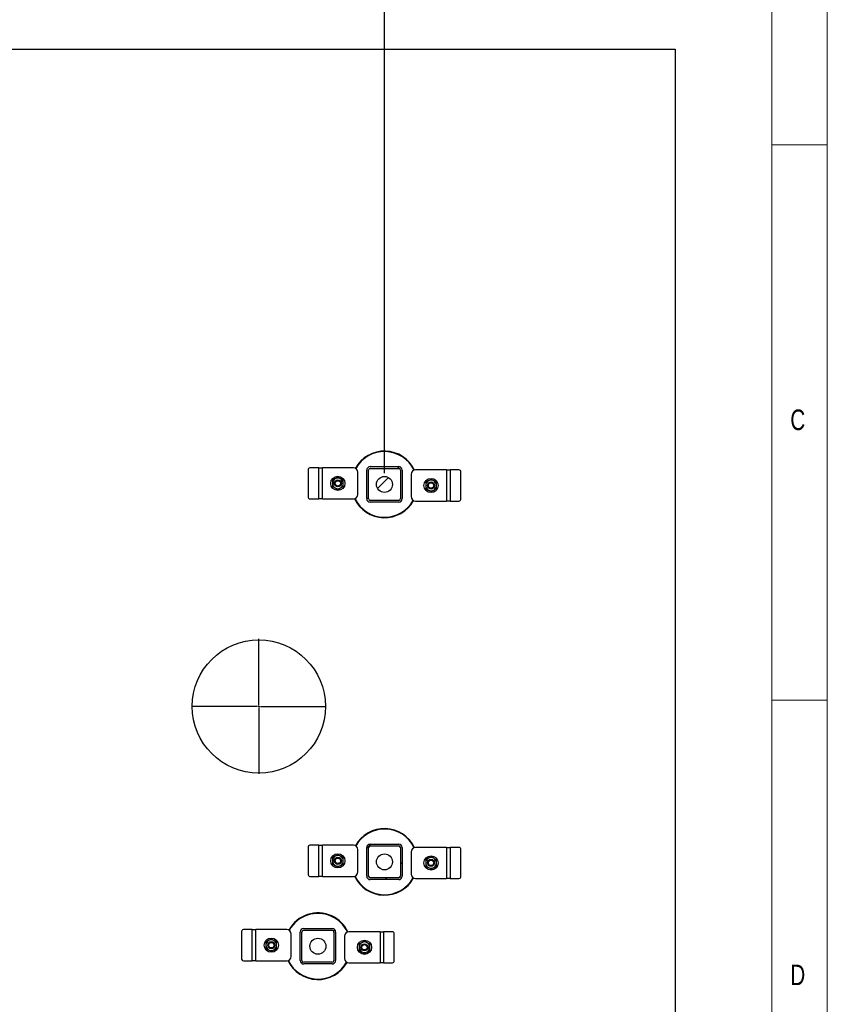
# Model space of a CAD drawing. Header units: millimetres. Extents: x 5 to 589, y 5 to 415.
# Tile 86 of 90: x 516 to 589, y 233 to 321. Entities that reach past the tile are written whole.
import ezdxf

# ---------------------------------------------------------------- set-up
doc = ezdxf.new("R2010")
doc.units = ezdxf.units.MM
doc.linetypes.add('CENTERX2', pattern=[20.32, 12.7, -2.54, 2.54, -2.54])
for name, color, linetype in [('COTES', 1, 'Continuous'), ('NOTES', 6, 'Continuous'), ('TRAIT-FINS', 9, 'Continuous'), ('TRAIT-MIXTES', 3, 'CENTERX2')]:
    doc.layers.add(name, color=color, linetype=linetype)
doc.layers.add('TRAIT-FORT', color=4, linetype='Continuous', lineweight=25)
doc.styles.add('SLDTEXTSTYLE0', font='TXT', dxfattribs={"width": 0.75})
doc.dimstyles.new('SLDDIMSTYLE0', dxfattribs={"dimtxt": 3, "dimasz": 2, "dimexe": 0, "dimexo": 0.0625, "dimgap": 0.75, "dimtad": 1, "dimdec": 0, "dimlfac": 25, "dimrnd": 1e-09, "dimzin": 12, "dimdsep": 46, "dimtxsty": 'SLDTEXTSTYLE0', "dimsah": 1, "dimcen": 0.09, "dimadec": 0, "dimazin": 3, "dimtfac": 1, "dimtdec": 0, "dimtofl": 0, "dimtmove": 0, "dimatfit": 3, "dimfxl": 1, "dimfrac": 2, "dimtolj": 1, "dimtzin": 12, "dimarcsym": 0})

# ---------------------------------------------------------------- blocks, each defined once
blk = doc.blocks.new('_D_23')
at = {"layer": 'COTES', "color": 1, "transparency": 16777216}
for p, q in [((501.319, 298.586), (501.319, 324.585)), ((549.089, 280.421), (549.089, 324.585)), ((549.089, 323.585), (501.319, 323.585))]:
    blk.add_line(p, q, dxfattribs=at)
for points in [[(501.319, 323.585), (503.319, 323.085), (503.319, 324.085)], [(549.089, 323.585), (547.089, 324.085), (547.089, 323.085)]]:
    blk.add_solid(points, dxfattribs=at)
at = {"layer": 'COTES', "color": 1, "transparency": 16777216, "insert": (520.771, 327.452), "char_height": 3, "attachment_point": 1, "style": 'SLDTEXTSTYLE0'}
blk.add_mtext('1194', dxfattribs=at)
blk = doc.blocks.new('SW_CENTERMARKSYMBOL_1')
at = {"layer": 'TRAIT-MIXTES', "color": 0}
for p, q in [((0, 0.16), (0, 6.08)), ((-0.16, 0), (-6.08, 0)), ((0, 0), (-0.08, 0)), ((0, 0), (0, 0.08)), ((0, 0), (0, -0.08)), ((0, 0), (0.08, 0)), ((0.16, 0), (6.08, 0)), ((0, -0.16), (0, -6.08))]:
    blk.add_line(p, q, dxfattribs=at)

msp = doc.modelspace()

# ---------------------------------------------------------------- hatches: boundary and pattern name
at = {"layer": 'TRAIT-FINS'}
h = msp.add_hatch(dxfattribs=at)
h.set_pattern_fill('ANSI31', color=9, angle=3e-322, style=0)
edge = h.paths.add_edge_path(flags=0)
edge.add_arc((550.369, 280.701), 0.32, 0, 90)
edge.add_line((550.369, 281.021), (547.809, 281.021))
edge.add_arc((547.809, 280.701), 0.32, 90, 180)
edge.add_line((547.489, 280.701), (547.489, 278.141))
edge.add_arc((547.809, 278.141), 0.32, 180, 270)
edge.add_line((547.809, 277.821), (550.369, 277.821))
edge.add_arc((550.369, 278.141), 0.32, 270, 360)
edge.add_line((550.689, 278.141), (550.689, 280.701))
edge = h.paths.add_edge_path(flags=0)
edge.add_line((547.809, 280.861), (550.369, 280.861))
edge.add_arc((550.369, 280.701), 0.16, 0, 90, ccw=False)
edge.add_line((550.529, 280.701), (550.529, 278.141))
edge.add_arc((550.369, 278.141), 0.16, 270, 360, ccw=False)
edge.add_line((550.369, 277.981), (547.809, 277.981))
edge.add_arc((547.809, 278.141), 0.16, 180, 270, ccw=False)
edge.add_line((547.649, 278.141), (547.649, 280.701))
edge.add_arc((547.809, 280.701), 0.16, 90, 180, ccw=False)
h = msp.add_hatch(dxfattribs=at)
h.set_pattern_fill('ANSI32', color=9, style=0)
edge = h.paths.add_edge_path(flags=0)
edge.add_arc((549.089, 279.421), 0.72, 0, 360)
h = msp.add_hatch(dxfattribs=at)
h.set_pattern_fill('ANSI31', color=9, angle=3e-322, style=0)
edge = h.paths.add_edge_path(flags=0)
edge.add_arc((550.369, 246.701), 0.32, 0, 90)
edge.add_line((550.369, 247.021), (547.809, 247.021))
edge.add_arc((547.809, 246.701), 0.32, 90, 180)
edge.add_line((547.489, 246.701), (547.489, 244.141))
edge.add_arc((547.809, 244.141), 0.32, 180, 270)
edge.add_line((547.809, 243.821), (550.369, 243.821))
edge.add_arc((550.369, 244.141), 0.32, 270, 360)
edge.add_line((550.689, 244.141), (550.689, 246.701))
edge = h.paths.add_edge_path(flags=0)
edge.add_line((547.809, 246.861), (550.369, 246.861))
edge.add_arc((550.369, 246.701), 0.16, 0, 90, ccw=False)
edge.add_line((550.529, 246.701), (550.529, 244.141))
edge.add_arc((550.369, 244.141), 0.16, 270, 360, ccw=False)
edge.add_line((550.369, 243.981), (547.809, 243.981))
edge.add_arc((547.809, 244.141), 0.16, 180, 270, ccw=False)
edge.add_line((547.649, 244.141), (547.649, 246.701))
edge.add_arc((547.809, 246.701), 0.16, 90, 180, ccw=False)
h = msp.add_hatch(dxfattribs=at)
h.set_pattern_fill('ANSI32', color=9, style=0)
edge = h.paths.add_edge_path(flags=0)
edge.add_arc((549.089, 245.421), 0.72, 0, 360)
h = msp.add_hatch(dxfattribs=at)
h.set_pattern_fill('ANSI31', color=9, angle=3e-322, style=0)
edge = h.paths.add_edge_path(flags=0)
edge.add_arc((541.809, 239.101), 0.32, 90, 180)
edge.add_line((541.489, 239.101), (541.489, 236.541))
edge.add_arc((541.809, 236.541), 0.32, 180, 270)
edge.add_line((541.809, 236.221), (544.369, 236.221))
edge.add_arc((544.369, 236.541), 0.32, 270, 360)
edge.add_line((544.689, 236.541), (544.689, 239.101))
edge.add_arc((544.369, 239.101), 0.32, 0, 90)
edge.add_line((544.369, 239.421), (541.809, 239.421))
edge = h.paths.add_edge_path(flags=0)
edge.add_line((541.649, 236.541), (541.649, 239.101))
edge.add_arc((541.809, 239.101), 0.16, 90, 180, ccw=False)
edge.add_line((541.809, 239.261), (544.369, 239.261))
edge.add_arc((544.369, 239.101), 0.16, 0, 90, ccw=False)
edge.add_line((544.529, 239.101), (544.529, 236.541))
edge.add_arc((544.369, 236.541), 0.16, 270, 360, ccw=False)
edge.add_line((544.369, 236.381), (541.809, 236.381))
edge.add_arc((541.809, 236.541), 0.16, 180, 270, ccw=False)
h = msp.add_hatch(dxfattribs=at)
h.set_pattern_fill('ANSI32', color=9, style=0)
edge = h.paths.add_edge_path(flags=0)
edge.add_arc((543.089, 237.821), 0.72, 0, 360)

# ---------------------------------------------------------------- linework, layer by layer
at = {"color": 7, "linetype": 'Continuous', "lineweight": 18}
for p, q in [((589, 5), (589, 415)), ((584, 10), (584, 410)), ((589, 310), (584, 310)), ((584, 260), (589, 260))]:
    msp.add_line(p, q, dxfattribs=at)
at = {"layer": 'TRAIT-FORT', "color": 4, "linetype": 'Continuous', "lineweight": 25}
for p, q in [((455.289, 318.621), (575.289, 318.621)), ((575.289, 318.621), (575.289, 150.621)), ((542.205, 280.715), (542.205, 278.315)), ((543.17, 280.915), (542.378, 280.915)), ((543.17, 278.115), (543.17, 280.915)), ((543.17, 280.915), (543.49, 280.915)), ((546.29, 280.915), (543.49, 280.915)), ((543.49, 278.115), (543.49, 280.915)), ((546.69, 278.515), (546.69, 280.515)), ((547.489, 278.141), (547.489, 280.701)), ((547.649, 278.141), (547.649, 280.701)), ((547.809, 281.021), (550.369, 281.021)), ((547.809, 280.861), (550.369, 280.861)), ((550.529, 280.701), (550.529, 278.141)), ((550.689, 280.701), (550.689, 278.141)), ((551.487, 280.326), (551.487, 278.326)), ((554.687, 280.726), (551.887, 280.726)), ((554.687, 280.726), (554.687, 277.926)), ((554.687, 280.726), (555.007, 280.726)), ((555.007, 280.726), (555.007, 277.926)), ((555.799, 280.726), (555.007, 280.726)), ((555.972, 278.126), (555.972, 280.526)), ((542.378, 278.115), (543.17, 278.115)), ((543.49, 278.115), (543.17, 278.115)), ((543.49, 278.115), (546.29, 278.115)), ((550.369, 277.981), (547.809, 277.981)), ((550.369, 277.821), (547.809, 277.821)), ((551.887, 277.926), (554.687, 277.926)), ((555.007, 277.926), (554.687, 277.926)), ((555.007, 277.926), (555.799, 277.926)), ((542.205, 246.715), (542.205, 244.315)), ((543.17, 246.915), (542.378, 246.915)), ((543.17, 244.115), (543.17, 246.915)), ((543.17, 246.915), (543.49, 246.915)), ((546.29, 246.915), (543.49, 246.915)), ((543.49, 244.115), (543.49, 246.915)), ((547.489, 244.141), (547.489, 246.701)), ((547.649, 244.141), (547.649, 246.701)), ((547.809, 247.021), (550.369, 247.021)), ((547.809, 246.861), (550.369, 246.861)), ((550.529, 246.701), (550.529, 244.141)), ((550.689, 246.701), (550.689, 244.141)), ((554.687, 246.726), (551.887, 246.726)), ((554.687, 246.726), (554.687, 243.926)), ((554.687, 246.726), (555.007, 246.726)), ((555.007, 246.726), (555.007, 243.926)), ((555.799, 246.726), (555.007, 246.726)), ((546.69, 244.515), (546.69, 246.515)), ((551.487, 246.326), (551.487, 244.326)), ((555.972, 244.126), (555.972, 246.526)), ((542.378, 244.115), (543.17, 244.115)), ((543.49, 244.115), (543.17, 244.115)), ((543.49, 244.115), (546.29, 244.115)), ((550.369, 243.981), (547.809, 243.981)), ((551.887, 243.926), (554.687, 243.926)), ((555.007, 243.926), (554.687, 243.926)), ((555.007, 243.926), (555.799, 243.926)), ((550.369, 243.821), (547.809, 243.821)), ((536.205, 239.115), (536.205, 236.715)), ((537.17, 239.315), (536.378, 239.315)), ((537.17, 236.515), (537.17, 239.315)), ((537.17, 239.315), (537.49, 239.315)), ((540.29, 239.315), (537.49, 239.315)), ((537.49, 236.515), (537.49, 239.315)), ((540.69, 236.915), (540.69, 238.915)), ((541.489, 236.541), (541.489, 239.101)), ((541.649, 236.541), (541.649, 239.101)), ((541.809, 239.421), (544.369, 239.421)), ((541.809, 239.261), (544.369, 239.261)), ((544.529, 239.101), (544.529, 236.541)), ((544.689, 239.101), (544.689, 236.541)), ((545.487, 238.726), (545.487, 236.726)), ((548.687, 239.126), (545.887, 239.126)), ((548.687, 239.126), (548.687, 236.326)), ((548.687, 239.126), (549.007, 239.126)), ((549.007, 239.126), (549.007, 236.326)), ((549.799, 239.126), (549.007, 239.126)), ((549.972, 236.526), (549.972, 238.926)), ((536.378, 236.515), (537.17, 236.515)), ((537.49, 236.515), (537.17, 236.515)), ((537.49, 236.515), (540.29, 236.515)), ((544.369, 236.381), (541.809, 236.381)), ((544.369, 236.221), (541.809, 236.221)), ((545.887, 236.326), (548.687, 236.326)), ((549.007, 236.326), (548.687, 236.326)), ((549.007, 236.326), (549.799, 236.326))]:
    msp.add_line(p, q, dxfattribs=at)
for centre, radius in [((544.89, 279.515), 0.64), ((544.89, 279.515), 0.32), ((544.89, 279.515), 0.244), ((549.089, 279.421), 0.72), ((553.287, 279.326), 0.64), ((553.287, 279.326), 0.32), ((553.287, 279.326), 0.244), ((537.769, 259.421), 6), ((544.89, 245.515), 0.64), ((544.89, 245.515), 0.32), ((544.89, 245.515), 0.244), ((549.089, 245.421), 0.72), ((553.287, 245.326), 0.64), ((553.287, 245.326), 0.32), ((553.287, 245.326), 0.244), ((538.89, 237.915), 0.64), ((538.89, 237.915), 0.32), ((538.89, 237.915), 0.244), ((543.089, 237.821), 0.72), ((547.287, 237.726), 0.64), ((547.287, 237.726), 0.32), ((547.287, 237.726), 0.244)]:
    msp.add_circle(centre, radius, dxfattribs=at)
for centre, radius, start, end in [((549.089, 279.421), 3, 25.47262, 151.03239), ((549.089, 279.421), 2.96, 25.67626, 151.13158), ((542.392, 280.728), 0.188, 94.40195, 183.81126), ((546.29, 280.515), 0.4, 0, 90), ((547.809, 280.701), 0.32, 90, 180), ((547.809, 280.701), 0.16, 90, 180), ((550.369, 280.701), 0.32, 0, 90), ((550.369, 280.701), 0.16, 0, 90), ((551.887, 280.326), 0.4, 90, 180), ((555.785, 280.539), 0.188, 356.18874, 85.59805), ((544.89, 279.515), 0.48, 120, 180), ((544.89, 279.515), 0.48, 180, 240), ((544.89, 279.515), 0.48, 60, 120), ((544.89, 279.515), 0.48, 360, 60), ((544.89, 279.515), 0.48, 300, 360), ((553.287, 279.326), 0.48, 120, 180), ((553.287, 279.326), 0.48, 60, 120), ((553.287, 279.326), 0.48, 0, 60), ((544.89, 279.515), 0.48, 240, 300), ((546.29, 278.515), 0.4, 270, 0), ((553.287, 279.326), 0.48, 180, 240), ((553.287, 279.326), 0.48, 240, 300), ((553.287, 279.326), 0.48, 300, 0), ((542.392, 278.303), 0.188, 176.18874, 265.59805), ((549.089, 279.421), 3, 205.47251, 331.03245), ((549.089, 279.421), 2.96, 205.66799, 331.12046), ((547.809, 278.141), 0.32, 180, 270), ((547.809, 278.141), 0.16, 180, 270), ((550.369, 278.141), 0.16, 270, 0), ((550.369, 278.141), 0.32, 270, 0), ((551.887, 278.326), 0.4, 180, 270), ((555.785, 278.114), 0.188, 274.40195, 3.81126), ((549.089, 245.421), 3, 25.47262, 151.03239), ((549.089, 245.421), 2.96, 25.67626, 151.13158), ((542.392, 246.728), 0.188, 94.40195, 183.81126), ((546.29, 246.515), 0.4, 0, 90), ((547.809, 246.701), 0.32, 90, 180), ((547.809, 246.701), 0.16, 90, 180), ((550.369, 246.701), 0.32, 0, 90), ((550.369, 246.701), 0.16, 0, 90), ((551.887, 246.326), 0.4, 90, 180), ((555.785, 246.539), 0.188, 356.18874, 85.59805), ((544.89, 245.515), 0.48, 120, 180), ((544.89, 245.515), 0.48, 60, 120), ((544.89, 245.515), 0.48, 360, 60), ((553.287, 245.326), 0.48, 120, 180), ((553.287, 245.326), 0.48, 60, 120), ((553.287, 245.326), 0.48, 0, 60), ((544.89, 245.515), 0.48, 180, 240), ((544.89, 245.515), 0.48, 240, 300), ((544.89, 245.515), 0.48, 300, 360), ((553.287, 245.326), 0.48, 180, 240), ((553.287, 245.326), 0.48, 240, 300), ((553.287, 245.326), 0.48, 300, 0), ((542.392, 244.303), 0.188, 176.18874, 265.59805), ((546.29, 244.515), 0.4, 270, 0), ((549.089, 245.421), 3, 205.47251, 331.03245), ((549.089, 245.421), 2.96, 205.66799, 331.12046), ((547.809, 244.141), 0.32, 180, 270), ((547.809, 244.141), 0.16, 180, 270), ((550.369, 244.141), 0.32, 270, 0), ((550.369, 244.141), 0.16, 270, 0), ((551.887, 244.326), 0.4, 180, 270), ((555.785, 244.114), 0.188, 274.40195, 3.81126), ((543.089, 237.821), 3, 65.32581, 151.01631), ((543.089, 237.821), 2.96, 65.32581, 151.11981), ((543.089, 237.821), 2.96, 25.67227, 65.32581), ((543.089, 237.821), 3, 25.44754, 65.32581), ((536.392, 239.128), 0.188, 94.40195, 183.81126), ((540.29, 238.915), 0.4, 0, 90), ((541.809, 239.101), 0.32, 90, 180), ((541.809, 239.101), 0.16, 90, 180), ((544.369, 239.101), 0.32, 0, 90), ((544.369, 239.101), 0.16, 0, 90), ((545.887, 238.726), 0.4, 90, 180), ((549.785, 238.939), 0.188, 356.18874, 85.59805), ((538.89, 237.915), 0.48, 120, 180), ((538.89, 237.915), 0.48, 180, 240), ((538.89, 237.915), 0.48, 60, 120), ((538.89, 237.915), 0.48, 360, 60), ((538.89, 237.915), 0.48, 300, 360), ((547.287, 237.726), 0.48, 120, 180), ((547.287, 237.726), 0.48, 180, 240), ((547.287, 237.726), 0.48, 60, 120), ((547.287, 237.726), 0.48, 0, 60), ((547.287, 237.726), 0.48, 300, 0), ((538.89, 237.915), 0.48, 240, 300), ((540.29, 236.915), 0.4, 270, 0), ((547.287, 237.726), 0.48, 240, 300), ((536.392, 236.703), 0.188, 176.18874, 265.59805), ((543.089, 237.821), 3, 205.44649, 331.01677), ((543.089, 237.821), 2.96, 205.66101, 331.12657), ((541.809, 236.541), 0.32, 180, 270), ((541.809, 236.541), 0.16, 180, 270), ((544.369, 236.541), 0.32, 270, 0), ((544.369, 236.541), 0.16, 270, 0), ((545.887, 236.726), 0.4, 180, 270), ((549.785, 236.514), 0.188, 274.40195, 3.81126)]:
    msp.add_arc(centre, radius, start, end, dxfattribs=at)
for points, knots in [([(544.65, 279.931), (544.609, 279.908), (544.529, 279.861), (544.449, 279.815), (544.41, 279.792)], [0, 0, 0, 0, 0.497844, 1, 1, 1, 1]), ([(544.41, 279.792), (544.41, 279.747), (544.41, 279.655), (544.41, 279.562), (544.41, 279.515)], [0, 0, 0, 0, 0.4981655, 1, 1, 1, 1]), ([(544.41, 279.515), (544.41, 279.469), (544.41, 279.376), (544.41, 279.284), (544.41, 279.238)], [0, 0, 0, 0, 0.4978437, 1, 1, 1, 1]), ([(544.89, 280.069), (544.85, 280.047), (544.771, 280.001), (544.69, 279.954), (544.65, 279.931)], [0, 0, 0, 0, 0.498165, 1, 1, 1, 1]), ([(545.13, 279.931), (545.089, 279.954), (545.009, 280), (544.929, 280.046), (544.89, 280.069)], [0, 0, 0, 0, 0.497844, 1, 1, 1, 1]), ([(545.37, 279.792), (545.33, 279.815), (545.251, 279.861), (545.17, 279.907), (545.13, 279.931)], [0, 0, 0, 0, 0.498165, 1, 1, 1, 1]), ([(545.37, 279.515), (545.37, 279.561), (545.37, 279.654), (545.37, 279.746), (545.37, 279.792)], [0, 0, 0, 0, 0.497844, 1, 1, 1, 1]), ([(545.37, 279.238), (545.37, 279.284), (545.37, 279.375), (545.37, 279.468), (545.37, 279.515)], [0, 0, 0, 0, 0.498165, 1, 1, 1, 1]), ([(553.047, 279.742), (553.007, 279.719), (552.927, 279.672), (552.847, 279.626), (552.807, 279.603)], [0, 0, 0, 0, 0.497844, 1, 1, 1, 1]), ([(552.807, 279.603), (552.807, 279.558), (552.807, 279.466), (552.807, 279.373), (552.807, 279.326)], [0, 0, 0, 0, 0.498165, 1, 1, 1, 1]), ([(553.287, 279.881), (553.248, 279.858), (553.168, 279.812), (553.088, 279.765), (553.047, 279.742)], [0, 0, 0, 0, 0.4981655, 1, 1, 1, 1]), ([(553.527, 279.742), (553.487, 279.765), (553.407, 279.812), (553.327, 279.858), (553.287, 279.881)], [0, 0, 0, 0, 0.497844, 1, 1, 1, 1]), ([(553.767, 279.603), (553.728, 279.626), (553.648, 279.672), (553.568, 279.719), (553.527, 279.742)], [0, 0, 0, 0, 0.498165, 1, 1, 1, 1]), ([(553.767, 279.326), (553.767, 279.373), (553.767, 279.466), (553.767, 279.557), (553.767, 279.603)], [0, 0, 0, 0, 0.497844, 1, 1, 1, 1]), ([(544.41, 279.238), (544.449, 279.215), (544.529, 279.169), (544.609, 279.123), (544.65, 279.099)], [0, 0, 0, 0, 0.498165, 1, 1, 1, 1]), ([(544.65, 279.099), (544.69, 279.076), (544.77, 279.03), (544.85, 278.984), (544.89, 278.961)], [0, 0, 0, 0, 0.4978437, 1, 1, 1, 1]), ([(544.89, 278.961), (544.929, 278.984), (545.009, 279.03), (545.089, 279.076), (545.13, 279.099)], [0, 0, 0, 0, 0.498165, 1, 1, 1, 1]), ([(545.13, 279.099), (545.17, 279.123), (545.25, 279.169), (545.33, 279.215), (545.37, 279.238)], [0, 0, 0, 0, 0.497844, 1, 1, 1, 1]), ([(552.807, 279.326), (552.807, 279.28), (552.807, 279.187), (552.807, 279.095), (552.807, 279.049)], [0, 0, 0, 0, 0.497844, 1, 1, 1, 1]), ([(552.807, 279.049), (552.847, 279.026), (552.927, 278.98), (553.007, 278.934), (553.047, 278.911)], [0, 0, 0, 0, 0.498165, 1, 1, 1, 1]), ([(553.047, 278.911), (553.088, 278.887), (553.168, 278.841), (553.248, 278.795), (553.287, 278.772)], [0, 0, 0, 0, 0.497844, 1, 1, 1, 1]), ([(553.287, 278.772), (553.327, 278.795), (553.407, 278.841), (553.487, 278.887), (553.527, 278.911)], [0, 0, 0, 0, 0.498165, 1, 1, 1, 1]), ([(553.527, 278.911), (553.568, 278.934), (553.648, 278.98), (553.728, 279.026), (553.767, 279.049)], [0, 0, 0, 0, 0.497844, 1, 1, 1, 1]), ([(553.767, 279.049), (553.767, 279.095), (553.767, 279.187), (553.767, 279.28), (553.767, 279.326)], [0, 0, 0, 0, 0.4981655, 1, 1, 1, 1]), ([(544.65, 245.931), (544.609, 245.908), (544.529, 245.861), (544.449, 245.815), (544.41, 245.792)], [0, 0, 0, 0, 0.497844, 1, 1, 1, 1]), ([(544.41, 245.792), (544.41, 245.747), (544.41, 245.655), (544.41, 245.562), (544.41, 245.515)], [0, 0, 0, 0, 0.4981655, 1, 1, 1, 1]), ([(544.89, 246.069), (544.85, 246.047), (544.771, 246.001), (544.69, 245.954), (544.65, 245.931)], [0, 0, 0, 0, 0.498165, 1, 1, 1, 1]), ([(545.13, 245.931), (545.089, 245.954), (545.009, 246), (544.929, 246.046), (544.89, 246.069)], [0, 0, 0, 0, 0.497844, 1, 1, 1, 1]), ([(545.37, 245.792), (545.33, 245.815), (545.251, 245.861), (545.17, 245.907), (545.13, 245.931)], [0, 0, 0, 0, 0.498165, 1, 1, 1, 1]), ([(545.37, 245.515), (545.37, 245.561), (545.37, 245.654), (545.37, 245.746), (545.37, 245.792)], [0, 0, 0, 0, 0.497844, 1, 1, 1, 1]), ([(553.047, 245.742), (553.007, 245.719), (552.927, 245.672), (552.847, 245.626), (552.807, 245.603)], [0, 0, 0, 0, 0.497844, 1, 1, 1, 1]), ([(553.287, 245.881), (553.248, 245.858), (553.168, 245.812), (553.088, 245.765), (553.047, 245.742)], [0, 0, 0, 0, 0.4981655, 1, 1, 1, 1]), ([(553.527, 245.742), (553.487, 245.765), (553.407, 245.812), (553.327, 245.858), (553.287, 245.881)], [0, 0, 0, 0, 0.497844, 1, 1, 1, 1]), ([(553.767, 245.603), (553.728, 245.626), (553.648, 245.672), (553.568, 245.719), (553.527, 245.742)], [0, 0, 0, 0, 0.498165, 1, 1, 1, 1]), ([(544.41, 245.515), (544.41, 245.469), (544.41, 245.376), (544.41, 245.284), (544.41, 245.238)], [0, 0, 0, 0, 0.4978437, 1, 1, 1, 1]), ([(544.41, 245.238), (544.449, 245.215), (544.529, 245.169), (544.609, 245.123), (544.65, 245.099)], [0, 0, 0, 0, 0.498165, 1, 1, 1, 1]), ([(544.65, 245.099), (544.69, 245.076), (544.77, 245.03), (544.85, 244.984), (544.89, 244.961)], [0, 0, 0, 0, 0.4978437, 1, 1, 1, 1]), ([(544.89, 244.961), (544.929, 244.984), (545.009, 245.03), (545.089, 245.076), (545.13, 245.099)], [0, 0, 0, 0, 0.498165, 1, 1, 1, 1]), ([(545.13, 245.099), (545.17, 245.123), (545.25, 245.169), (545.33, 245.215), (545.37, 245.238)], [0, 0, 0, 0, 0.497844, 1, 1, 1, 1]), ([(545.37, 245.238), (545.37, 245.284), (545.37, 245.375), (545.37, 245.468), (545.37, 245.515)], [0, 0, 0, 0, 0.498165, 1, 1, 1, 1]), ([(552.807, 245.603), (552.807, 245.558), (552.807, 245.466), (552.807, 245.373), (552.807, 245.326)], [0, 0, 0, 0, 0.498165, 1, 1, 1, 1]), ([(552.807, 245.326), (552.807, 245.28), (552.807, 245.187), (552.807, 245.095), (552.807, 245.049)], [0, 0, 0, 0, 0.497844, 1, 1, 1, 1]), ([(552.807, 245.049), (552.847, 245.026), (552.927, 244.98), (553.007, 244.934), (553.047, 244.911)], [0, 0, 0, 0, 0.498165, 1, 1, 1, 1]), ([(553.047, 244.911), (553.088, 244.887), (553.168, 244.841), (553.248, 244.795), (553.287, 244.772)], [0, 0, 0, 0, 0.497844, 1, 1, 1, 1]), ([(553.287, 244.772), (553.327, 244.795), (553.407, 244.841), (553.487, 244.887), (553.527, 244.911)], [0, 0, 0, 0, 0.498165, 1, 1, 1, 1]), ([(553.527, 244.911), (553.568, 244.934), (553.648, 244.98), (553.728, 245.026), (553.767, 245.049)], [0, 0, 0, 0, 0.497844, 1, 1, 1, 1]), ([(553.767, 245.326), (553.767, 245.373), (553.767, 245.466), (553.767, 245.557), (553.767, 245.603)], [0, 0, 0, 0, 0.497844, 1, 1, 1, 1]), ([(553.767, 245.049), (553.767, 245.095), (553.767, 245.187), (553.767, 245.28), (553.767, 245.326)], [0, 0, 0, 0, 0.4981655, 1, 1, 1, 1]), ([(538.65, 238.331), (538.609, 238.308), (538.529, 238.261), (538.449, 238.215), (538.41, 238.192)], [0, 0, 0, 0, 0.497844, 1, 1, 1, 1]), ([(538.41, 238.192), (538.41, 238.147), (538.41, 238.055), (538.41, 237.962), (538.41, 237.915)], [0, 0, 0, 0, 0.4981655, 1, 1, 1, 1]), ([(538.41, 237.915), (538.41, 237.869), (538.41, 237.776), (538.41, 237.684), (538.41, 237.638)], [0, 0, 0, 0, 0.4978437, 1, 1, 1, 1]), ([(538.89, 238.469), (538.85, 238.447), (538.771, 238.401), (538.69, 238.354), (538.65, 238.331)], [0, 0, 0, 0, 0.498165, 1, 1, 1, 1]), ([(539.13, 238.331), (539.089, 238.354), (539.009, 238.4), (538.929, 238.446), (538.89, 238.469)], [0, 0, 0, 0, 0.497844, 1, 1, 1, 1]), ([(539.37, 238.192), (539.33, 238.215), (539.251, 238.261), (539.17, 238.307), (539.13, 238.331)], [0, 0, 0, 0, 0.498165, 1, 1, 1, 1]), ([(539.37, 237.915), (539.37, 237.961), (539.37, 238.054), (539.37, 238.146), (539.37, 238.192)], [0, 0, 0, 0, 0.497844, 1, 1, 1, 1]), ([(539.37, 237.638), (539.37, 237.684), (539.37, 237.775), (539.37, 237.868), (539.37, 237.915)], [0, 0, 0, 0, 0.498165, 1, 1, 1, 1]), ([(547.047, 238.142), (547.007, 238.119), (546.927, 238.072), (546.847, 238.026), (546.807, 238.003)], [0, 0, 0, 0, 0.497844, 1, 1, 1, 1]), ([(546.807, 238.003), (546.807, 237.958), (546.807, 237.866), (546.807, 237.773), (546.807, 237.726)], [0, 0, 0, 0, 0.498165, 1, 1, 1, 1]), ([(546.807, 237.726), (546.807, 237.68), (546.807, 237.587), (546.807, 237.495), (546.807, 237.449)], [0, 0, 0, 0, 0.497844, 1, 1, 1, 1]), ([(547.287, 238.281), (547.248, 238.258), (547.168, 238.212), (547.088, 238.165), (547.047, 238.142)], [0, 0, 0, 0, 0.4981655, 1, 1, 1, 1]), ([(547.527, 238.142), (547.487, 238.165), (547.407, 238.212), (547.327, 238.258), (547.287, 238.281)], [0, 0, 0, 0, 0.497844, 1, 1, 1, 1]), ([(547.767, 238.003), (547.728, 238.026), (547.648, 238.072), (547.568, 238.119), (547.527, 238.142)], [0, 0, 0, 0, 0.498165, 1, 1, 1, 1]), ([(547.767, 237.726), (547.767, 237.773), (547.767, 237.866), (547.767, 237.957), (547.767, 238.003)], [0, 0, 0, 0, 0.497844, 1, 1, 1, 1]), ([(547.767, 237.449), (547.767, 237.495), (547.767, 237.587), (547.767, 237.68), (547.767, 237.726)], [0, 0, 0, 0, 0.4981655, 1, 1, 1, 1]), ([(538.41, 237.638), (538.449, 237.615), (538.529, 237.569), (538.609, 237.523), (538.65, 237.499)], [0, 0, 0, 0, 0.498165, 1, 1, 1, 1]), ([(538.65, 237.499), (538.69, 237.476), (538.77, 237.43), (538.85, 237.384), (538.89, 237.361)], [0, 0, 0, 0, 0.4978437, 1, 1, 1, 1]), ([(538.89, 237.361), (538.929, 237.384), (539.009, 237.43), (539.089, 237.476), (539.13, 237.499)], [0, 0, 0, 0, 0.498165, 1, 1, 1, 1]), ([(539.13, 237.499), (539.17, 237.523), (539.25, 237.569), (539.33, 237.615), (539.37, 237.638)], [0, 0, 0, 0, 0.497844, 1, 1, 1, 1]), ([(546.807, 237.449), (546.847, 237.426), (546.927, 237.38), (547.007, 237.334), (547.047, 237.311)], [0, 0, 0, 0, 0.498165, 1, 1, 1, 1]), ([(547.047, 237.311), (547.088, 237.287), (547.168, 237.241), (547.248, 237.195), (547.287, 237.172)], [0, 0, 0, 0, 0.497844, 1, 1, 1, 1]), ([(547.287, 237.172), (547.327, 237.195), (547.407, 237.241), (547.487, 237.287), (547.527, 237.311)], [0, 0, 0, 0, 0.498165, 1, 1, 1, 1]), ([(547.527, 237.311), (547.568, 237.334), (547.648, 237.38), (547.728, 237.426), (547.767, 237.449)], [0, 0, 0, 0, 0.497844, 1, 1, 1, 1])]:
    msp.add_open_spline(points, degree=3, knots=knots, dxfattribs=at)

# ---------------------------------------------------------------- block references
at = {"layer": 'TRAIT-MIXTES', "color": 3}
msp.add_blockref('SW_CENTERMARKSYMBOL_1', (537.769, 259.421), dxfattribs=at)

# ---------------------------------------------------------------- texts
at = {"layer": 'NOTES', "color": 211, "char_height": 1.852, "attachment_point": 1, "style": 'SLDTEXTSTYLE0'}
for s, insert in [('C', (585.667, 286.168)), ('D', (585.667, 236.168))]:
    msp.add_mtext(s, dxfattribs=dict(at, insert=insert))

# ---------------------------------------------------------------- dimensions: what is measured, and where the dimension line sits
at = {"layer": 'COTES', "color": 1}
dim = msp.add_linear_dim(base=(501.319, 323.585), p1=(549.089, 279.421), p2=(501.319, 297.586), dimstyle='SLDDIMSTYLE0', dxfattribs=at)
dim.commit()
dim.dimension.update_dxf_attribs({"geometry": '_D_23', "text_midpoint": (525.204, 323.585), "dimtype": 160})

doc.saveas('drawing.dxf')
